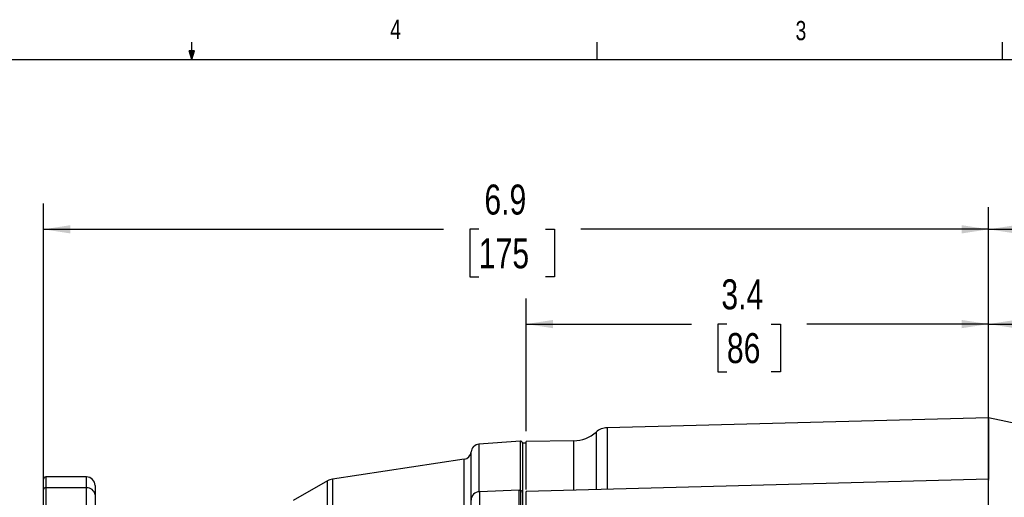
# Model space of a CAD drawing. Header units: inches. Extents: x 0.4 to 16.6, y 0.2 to 10.8.
# Tile 10 of 15: x 7.7 to 12.4, y 8.5 to 10.8. Entities that reach past the tile are written whole.
import ezdxf

# ---------------------------------------------------------------- set-up
doc = ezdxf.new("R2010")
doc.units = ezdxf.units.IN
doc.header["$MEASUREMENT"] = 0
doc.layers.add('BORDER', color=7, linetype='Continuous', lineweight=25)
doc.layers.add('SLD-0', color=7, linetype='Continuous', lineweight=25)
doc.styles.add('SLDTEXTSTYLE0', font='TXT', dxfattribs={"width": 0.75})
doc.dimstyles.new('SLDDIMSTYLE0', dxfattribs={"dimtxt": 0.145833, "dimasz": 0.13, "dimexe": 0, "dimexo": 0.0625, "dimgap": 0.036458, "dimtad": 0, "dimtih": 1, "dimtoh": 1, "dimdec": 1, "dimlfac": 1.5, "dimrnd": 1e-09, "dimzin": 12, "dimdsep": 46, "dimtxsty": 'SLDTEXTSTYLE0', "dimsah": 1, "dimcen": 0.09, "dimadec": 0, "dimazin": 3, "dimtfac": 1, "dimtdec": 1, "dimtofl": 0, "dimtmove": 0, "dimatfit": 3, "dimfxl": 0, "dimfrac": 2, "dimtolj": 1, "dimtzin": 12, "dimarcsym": 0})

# ---------------------------------------------------------------- blocks, each defined once
blk = doc.blocks.new('_D_5')
at = {"layer": 'SLD-0'}
for p, q in [((7.7809, 8.6015), (7.7809, 9.9416)), ((7.7809, 9.8166), (9.7228, 9.8166)), ((9.8949, 9.8166), (9.8505, 9.8166)), ((9.8505, 9.8166), (9.8505, 9.5849)), ((10.2181, 9.8166), (10.2625, 9.8166)), ((10.2625, 9.8166), (10.2625, 9.5849)), ((12.3699, 9.8166), (10.3902, 9.8166)), ((9.8505, 9.5849), (9.8949, 9.5849)), ((10.2625, 9.5849), (10.2181, 9.5849))]:
    blk.add_line(p, q, dxfattribs=at)
for points in [[(7.7809, 9.8166), (7.9109, 9.7966), (7.9109, 9.8366)], [(12.3699, 9.8166), (12.2399, 9.8366), (12.2399, 9.7966)]]:
    blk.add_solid(points, dxfattribs=at)
at = {"layer": 'SLD-0', "char_height": 0.14583, "attachment_point": 1, "style": 'SLDTEXTSTYLE0'}
for s, insert in [('6.9', (9.9219, 10.0342)), ('175', (9.8949, 9.7729))]:
    blk.add_mtext(s, dxfattribs=dict(at, insert=insert))
blk = doc.blocks.new('_D_6')
at = {"layer": 'SLD-0'}
for p, q in [((10.1242, 8.835), (10.1242, 9.481)), ((10.1242, 9.356), (10.9273, 9.356)), ((11.0993, 9.356), (11.055, 9.356)), ((11.055, 9.356), (11.055, 9.1242)), ((11.3148, 9.356), (11.3592, 9.356)), ((11.3592, 9.356), (11.3592, 9.1242)), ((12.3699, 9.356), (11.4869, 9.356)), ((11.055, 9.1242), (11.0993, 9.1242)), ((11.3592, 9.1242), (11.3148, 9.1242))]:
    blk.add_line(p, q, dxfattribs=at)
for points in [[(10.1242, 9.356), (10.2542, 9.336), (10.2542, 9.376)], [(12.3699, 9.356), (12.2399, 9.376), (12.2399, 9.336)]]:
    blk.add_solid(points, dxfattribs=at)
at = {"layer": 'SLD-0', "char_height": 0.14583, "attachment_point": 1, "style": 'SLDTEXTSTYLE0'}
for s, insert in [('3.4', (11.0725, 9.5735)), ('86', (11.0993, 9.3122))]:
    blk.add_mtext(s, dxfattribs=dict(at, insert=insert))
blk = doc.blocks.new('_D_7')
at = {"layer": 'SLD-0'}
for p, q in [((13.9763, 8.6418), (13.9763, 9.481)), ((12.3699, 9.356), (12.8635, 9.356)), ((13.0356, 9.356), (12.9912, 9.356)), ((12.9912, 9.356), (12.9912, 9.1242)), ((13.2511, 9.356), (13.2954, 9.356)), ((13.2954, 9.356), (13.2954, 9.1242)), ((13.9763, 9.356), (13.4231, 9.356)), ((12.9912, 9.1242), (13.0356, 9.1242)), ((13.2954, 9.1242), (13.2511, 9.1242))]:
    blk.add_line(p, q, dxfattribs=at)
for points in [[(12.3699, 9.356), (12.4999, 9.336), (12.4999, 9.376)], [(13.9763, 9.356), (13.8463, 9.376), (13.8463, 9.336)]]:
    blk.add_solid(points, dxfattribs=at)
at = {"layer": 'SLD-0', "char_height": 0.14583, "attachment_point": 1, "style": 'SLDTEXTSTYLE0'}
for s, insert in [('2.4', (13.0087, 9.5735)), ('61', (13.0356, 9.3122))]:
    blk.add_mtext(s, dxfattribs=dict(at, insert=insert))
blk = doc.blocks.new('_D_8')
at = {"layer": 'SLD-0'}
for p, q in [((16.0629, 7.6867), (16.0629, 9.9416)), ((12.3699, 9.8166), (14.2, 9.8166)), ((14.3721, 9.8166), (14.3277, 9.8166)), ((14.3277, 9.8166), (14.3277, 9.5849)), ((14.6953, 9.8166), (14.7397, 9.8166)), ((14.7397, 9.8166), (14.7397, 9.5849)), ((16.0629, 9.8166), (14.8674, 9.8166)), ((14.3277, 9.5849), (14.3721, 9.5849)), ((14.7397, 9.5849), (14.6953, 9.5849))]:
    blk.add_line(p, q, dxfattribs=at)
for points in [[(12.3699, 9.8166), (12.4999, 9.7966), (12.4999, 9.8366)], [(16.0629, 9.8166), (15.9329, 9.8366), (15.9329, 9.7966)]]:
    blk.add_solid(points, dxfattribs=at)
at = {"layer": 'SLD-0', "char_height": 0.14583, "attachment_point": 1, "style": 'SLDTEXTSTYLE0'}
for s, insert in [('5.5', (14.3991, 10.0342)), ('141', (14.3721, 9.7729))]:
    blk.add_mtext(s, dxfattribs=dict(at, insert=insert))

msp = doc.modelspace()

# ---------------------------------------------------------------- linework, layer by layer
at = {"color": 7, "linetype": 'Continuous', "lineweight": 25}
for p, q in [((12.3699, 8.9009), (10.5177, 8.8524)), ((12.5385, 8.865), (12.3699, 8.9009)), ((12.3699, 8.9009), (12.3699, 8.6016)), ((10.0963, 8.7868), (9.8954, 8.7718)), ((10.1242, 8.7775), (10.1075, 8.7775)), ((10.1075, 8.7775), (10.1075, 8.5371)), ((10.3564, 8.7891), (10.1241, 8.785)), ((9.8232, 8.699), (9.1836, 8.6021)), ((7.9892, 8.6128), (7.7913, 8.6128)), ((7.7809, 8.5515), (7.7809, 8.6024)), ((7.7913, 8.5603), (7.7913, 8.0625)), ((7.9892, 8.5603), (7.7913, 8.5603)), ((7.9892, 8.3808), (7.9892, 8.5603)), ((8.0309, 8.5712), (8.0309, 8.5252)), ((9.1604, 8.594), (8.9934, 8.498)), ((12.37, 8.6016), (10.1241, 8.5428)), ((7.7809, 8.0537), (7.7809, 8.5515)), ((8.0309, 8.5252), (8.0309, 8.4444)), ((10.0908, 8.5479), (9.8974, 8.5411)), ((10.1075, 8.5371), (10.1075, 8.1337))]:
    msp.add_line(p, q, dxfattribs=at)
at = {"color": 8, "linetype": 'Continuous', "lineweight": 25}
for p, q in [((10.5177, 8.8524), (10.5177, 8.5531)), ((10.4644, 8.8313), (10.4644, 8.5517)), ((9.8954, 8.7718), (9.8954, 8.541)), ((10.0963, 8.5477), (10.0963, 8.7868)), ((10.3564, 8.5489), (10.3564, 8.7891)), ((9.857, 8.4453), (9.857, 8.7345)), ((9.8232, 8.4453), (9.8232, 8.699)), ((7.7913, 8.6128), (7.7913, 8.5603)), ((7.9892, 8.5603), (7.9892, 8.6128)), ((9.1604, 8.1921), (9.1604, 8.594)), ((9.1836, 8.6021), (9.1836, 8.1983)), ((9.8974, 8.5411), (9.8974, 8.1252)), ((10.0908, 8.1269), (10.0908, 8.5479)), ((10.0987, 8.1272), (10.0987, 8.5474))]:
    msp.add_line(p, q, dxfattribs=at)
at = {"color": 7, "linetype": 'Continuous', "lineweight": 25}
for centre, radius, start, end in [((10.5199, 8.7691), 0.0833, 91.5, 131.7081), ((10.3535, 8.9557), 0.1667, 271, 311.7081), ((9.8985, 8.7303), 0.0417, 94.2704, 174.1396), ((10.0971, 8.7764), 0.0104, 0, 94.2704), ((9.8172, 8.7386), 0.04, 278.6206, 354.1396), ((7.7913, 8.6024), 0.0104, 90, 180), ((7.9892, 8.5712), 0.0417, 0, 90), ((7.7905, 8.5506), 0.0097, 85.5295, 174.6908), ((7.9922, 8.5216), 0.0388, 5.3092, 94.4705), ((9.1936, 8.5362), 0.0667, 98.6206, 119.8916), ((9.8989, 8.4995), 0.0417, 92, 180), ((10.0922, 8.5062), 0.0417, 81.0288, 92), ((10.0971, 8.5371), 0.0104, 0, 81.0288)]:
    msp.add_arc(centre, radius, start, end, dxfattribs=at)
for points, knots in [([(10.1242, 8.5516), (10.1242, 8.5577), (10.1242, 8.5949), (10.1242, 8.6481), (10.1242, 8.7096), (10.1242, 8.7526), (10.1242, 8.7799), (10.1242, 8.7833), (10.1242, 8.785)], [0, 0, 0, 0, 0.037793, 0.230235, 0.422676, 0.615117, 0.807559, 1, 1, 1, 1]), ([(12.3699, 8.1525), (12.3699, 8.1828), (12.3699, 8.2433), (12.3699, 8.3419), (12.3699, 8.4345), (12.3699, 8.5138), (12.3699, 8.5704), (12.3699, 8.6002), (12.3699, 8.5985), (12.3699, 8.5979)], [0, 0, 0, 0, 0.15291, 0.305819, 0.458729, 0.611639, 0.764548, 0.917458, 1, 1, 1, 1]), ([(10.1242, 8.1301), (10.1242, 8.1563), (10.1242, 8.2087), (10.1242, 8.3035), (10.1242, 8.3946), (10.1242, 8.473), (10.1242, 8.5239), (10.1242, 8.5466), (10.1242, 8.5414), (10.1242, 8.5407)], [0, 0, 0, 0, 0.162629, 0.325259, 0.487888, 0.650518, 0.813147, 0.975777, 1, 1, 1, 1])]:
    msp.add_open_spline(points, degree=3, knots=knots, dxfattribs=at)
at = {"layer": 'BORDER'}
for p, q in [((8.501, 10.6421), (8.501, 10.7269)), ((10.4698, 10.6421), (10.4698, 10.7269)), ((12.4385, 10.6421), (12.4385, 10.7269)), ((8.501, 10.6421), (8.4878, 10.684)), ((8.5136, 10.684), (8.4878, 10.684)), ((8.494, 10.684), (8.501, 10.6421)), ((8.501, 10.6421), (8.5136, 10.684)), ((8.5059, 10.684), (8.501, 10.6421)), ((0.6263, 10.6421), (16.3763, 10.6421))]:
    msp.add_line(p, q, dxfattribs=at)
at = {"layer": 'SLD-0'}
msp.add_line((12.3699, 3.4128), (12.3699, 9.9249), dxfattribs=at)

# ---------------------------------------------------------------- texts
at = {"color": 7, "linetype": 'Continuous', "lineweight": 0, "char_height": 0.0937, "attachment_point": 1, "style": 'SLDTEXTSTYLE0'}
for s, insert in [('4', (9.4643, 10.8357)), ('3', (11.4327, 10.8295))]:
    msp.add_mtext(s, dxfattribs=dict(at, insert=insert))

# ---------------------------------------------------------------- dimensions: what is measured, and where the dimension line sits
at = {"layer": 'SLD-0'}
for base, p1, picture, middle in [((12.3699, 9.8166), (7.7809, 8.5515), '_D_5', (10.0565, 9.8166)), ((12.3699, 9.8166), (16.0629, 7.6367), '_D_8', (14.5337, 9.8166)), ((12.3699, 9.356), (10.1242, 8.785), '_D_6', (11.2071, 9.356)), ((12.3699, 9.356), (13.9763, 8.5918), '_D_7', (13.1433, 9.356))]:
    dim = msp.add_linear_dim(base=base, p1=p1, p2=(12.3699, 9.9249), dimstyle='SLDDIMSTYLE0', dxfattribs=at)
    dim.commit()
    dim.dimension.update_dxf_attribs({"geometry": picture, "text_midpoint": middle, "dimtype": 160})

doc.saveas('drawing.dxf')
